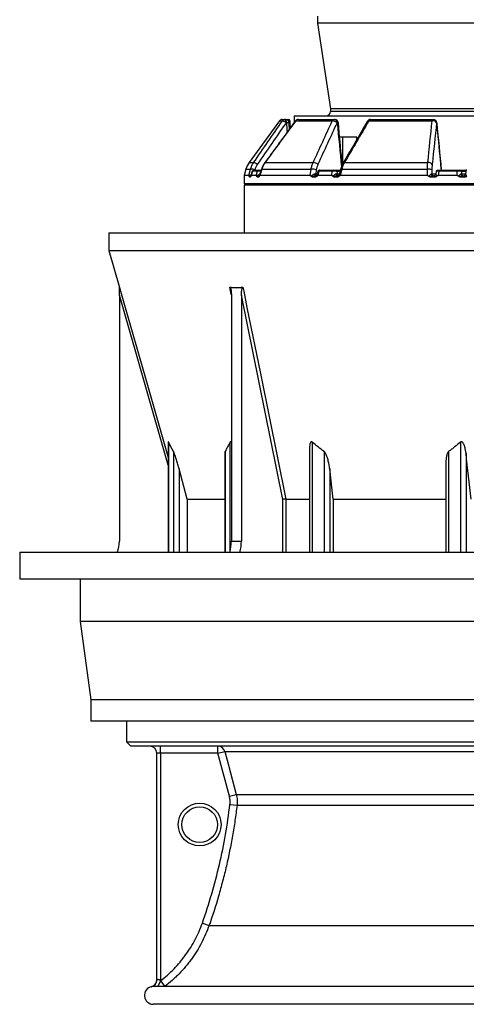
# Model space of a CAD drawing. Header units: millimetres. Extents: x 1309 to 2709, y 450 to 3578.
# Tile 1 of 9: x 1309 to 1936, y 450 to 1831. Entities that reach past the tile are written whole.
import ezdxf

# ---------------------------------------------------------------- set-up
doc = ezdxf.new("R2010")
doc.units = ezdxf.units.MM

msp = doc.modelspace()

# ---------------------------------------------------------------- linework, layer by layer
at = {"color": 7, "linetype": 'Continuous', "lineweight": 25}
for p, q in [((1727.1, 1835.7), (1727.1, 1825.7)), ((1727.1, 1825.7), (1745.1, 1705.7)), ((2291.1, 1825.7), (1727.1, 1825.7)), ((1745.1, 1705.7), (1745.1, 1701.7)), ((2273.1, 1705.7), (1745.1, 1705.7)), ((1673.6, 1688.6), (1631.2, 1630.2)), ((1677.7, 1690.7), (1681.6, 1690.7)), ((1681.6, 1690.7), (1682.1, 1690.7)), ((1683.4, 1686.1), (1682.8, 1686.1)), ((1687.7, 1677.2), (1687.1, 1686)), ((1688.2, 1688.7), (1688.2, 1688.7)), ((1688.2, 1686), (1688.4, 1678.2)), ((1694.1, 1695.7), (1694.1, 1686)), ((1694.1, 1695.7), (2324.1, 1695.7)), ((1696.3, 1688.6), (1747.6, 1688.6)), ((1700.1, 1690.7), (1750.8, 1690.7)), ((1750.8, 1690.7), (1751.2, 1690.7)), ((1754.7, 1686.1), (1754.3, 1686.1)), ((1798.9, 1688.6), (1887.8, 1688.6)), ((1801.4, 1690.7), (1889.2, 1690.7)), ((1889.2, 1690.7), (1889.4, 1690.7)), ((1894.2, 1686.1), (1894.1, 1686.1)), ((1762.5, 1665.7), (1757.9, 1665.7)), ((1782.2, 1665.7), (1762.5, 1665.7)), ((1762.5, 1628.8), (1762.5, 1665.7)), ((1782.2, 1662.7), (1782.2, 1665.7)), ((1653.3, 1630.2), (1720.8, 1630.2)), ((1764.7, 1630.2), (1881.7, 1630.2)), ((1626.6, 1621), (1624.1, 1612.3)), ((1630.7, 1612.3), (1633, 1621)), ((1635.5, 1618.3), (1633.6, 1611.9)), ((1635.7, 1618.2), (1633.9, 1612.3)), ((1642.6, 1618.2), (1635.7, 1618.2)), ((1637.5, 1619.7), (1644.4, 1619.7)), ((1641.1, 1612.3), (1642.6, 1618.2)), ((1648.3, 1621.1), (1645.3, 1611.5)), ((1648.7, 1621), (1646, 1612.3)), ((1648.7, 1621), (1718, 1621)), ((1716.7, 1612.3), (1718, 1621)), ((1725.2, 1620), (1724.4, 1614.4)), ((1727.5, 1618.2), (1726, 1612.5)), ((1728.8, 1618.2), (1727.2, 1612.3)), ((1747.7, 1618.2), (1728.8, 1618.2)), ((1730.2, 1619.7), (1749, 1619.7)), ((1746.9, 1612.3), (1747.7, 1618.2)), ((1753.2, 1619.7), (1759, 1619.7)), ((1754.6, 1617.8), (1754.1, 1614.4)), ((1759.3, 1620.9), (1757.2, 1613)), ((1761, 1621), (1758.6, 1612.3)), ((1761, 1621), (1881.1, 1621)), ((1881.1, 1612.3), (1881.1, 1621)), ((1887.5, 1620), (1887.5, 1614.4)), ((1893.5, 1618), (1892.9, 1614.1)), ((1895.6, 1619.7), (1895.6, 1619.7)), ((1897, 1618.2), (1896.1, 1612.3)), ((1922.9, 1618.2), (1897, 1618.2)), ((1897.6, 1619.7), (1923.3, 1619.7)), ((1923, 1612.3), (1922.9, 1618.2)), ((1926.9, 1619.7), (1935.6, 1619.7)), ((1928.8, 1617.8), (1928.8, 1614.4)), ((1935.7, 1620.4), (1934.7, 1614.2)), ((1624.1, 1612.3), (1624.1, 1600.7)), ((1630.7, 1612.3), (1624.1, 1612.3)), ((1631.4, 1610.2), (1633, 1610.2)), ((1641.1, 1612.3), (1633.9, 1612.3)), ((1642.2, 1610.2), (1644.7, 1610.2)), ((1716.7, 1612.3), (1646, 1612.3)), ((1719.3, 1610.2), (1724.6, 1610.2)), ((1724.3, 1611.7), (1724.8, 1611.7)), ((1746.9, 1612.3), (1727.2, 1612.3)), ((1749.7, 1610.2), (1755.7, 1610.2)), ((1754.8, 1611.7), (1755.4, 1611.7)), ((1881.1, 1612.3), (1758.6, 1612.3)), ((1884.8, 1610.2), (1892.4, 1610.2)), ((1889.3, 1611.7), (1890, 1611.7)), ((1923, 1612.3), (1896.1, 1612.3)), ((1926.7, 1610.2), (1934.5, 1610.2)), ((1931.1, 1611.7), (1931.8, 1611.7)), ((1934.8, 1614.2), (1934.7, 1614.1)), ((1624.1, 1600.7), (1626.1, 1598.7)), ((1624.1, 1600.7), (2009.1, 1600.7)), ((1624.1, 1598.7), (1624.1, 1531.7)), ((2388.3, 1598.7), (1624.1, 1598.7)), ((1434.1, 1531.7), (1434.1, 1507)), ((1434.1, 1531.7), (2584.1, 1531.7)), ((1434.1, 1507), (1449, 1455.1)), ((1434.1, 1507), (2584.1, 1507)), ((1449.1, 1444.4), (1449.1, 1099.3)), ((1606.1, 1444.4), (1606.1, 1099.3)), ((1620.2, 1444.4), (1620.2, 1099.3)), ((1678.3, 1157.9), (1620.2, 1444.4)), ((1517.5, 1238.3), (1517.5, 1083.6)), ((1715.9, 1229.8), (1715.9, 1083.6)), ((1596.7, 1221.9), (1596.7, 1083.6)), ((1907.1, 1208.7), (1907.1, 1083.6)), ((1544.1, 1158.3), (1532.7, 1200.5)), ((1748.8, 1158.3), (1744, 1200.5)), ((1544.1, 1158.3), (1596.7, 1158.3)), ((1544.1, 1158.3), (1544.1, 1083.6)), ((1682.5, 1158.3), (1715.9, 1158.3)), ((1682.5, 1158.3), (1682.5, 1158.3)), ((1748.8, 1158.3), (1907.1, 1158.3)), ((1748.8, 1158.3), (1748.8, 1083.6)), ((1606.1, 1099.3), (1620.2, 1099.3)), ((1309.1, 1083.6), (1309.1, 1046.6)), ((1309.1, 1083.6), (2709.1, 1083.6)), ((1309.1, 1046.6), (2709.1, 1046.6)), ((1394.1, 1046.6), (1394.1, 986.6)), ((1394.1, 986.6), (1409.1, 876.6)), ((2624.1, 986.6), (1394.1, 986.6)), ((1409.1, 876.6), (1409.1, 846.6)), ((2609.1, 876.6), (1409.1, 876.6)), ((2609.1, 846.6), (1409.1, 846.6)), ((1459.1, 846.6), (1459.1, 817.7)), ((1459.1, 817.7), (1465.1, 811.7)), ((1459.1, 817.7), (2559.1, 817.7)), ((2553.1, 811.7), (1465.1, 811.7)), ((1506.6, 801.7), (1501.6, 801.7)), ((1501.6, 484.1), (1501.6, 801.7)), ((1506.6, 801.7), (1506.6, 811.7)), ((1587.1, 801.7), (1506.6, 801.7)), ((1506.6, 801.7), (1506.6, 482.6)), ((1587.1, 801.7), (1587.1, 811.7)), ((1587.1, 801.7), (1596.8, 804.2)), ((1603.3, 741.4), (1587.1, 801.7)), ((1596.8, 804.2), (1989.7, 804.2)), ((1603.3, 741.4), (1612.9, 744)), ((1612.9, 744), (1989.7, 744)), ((1604.1, 730.1), (1614, 728.9)), ((1614, 728.9), (1989.7, 728.9)), ((1565.4, 563.7), (1574.8, 560.3)), ((1574.8, 560.3), (1989.6, 560.3)), ((1995.5, 474.7), (1497, 474.7)), ((1506.6, 482.6), (1512.7, 474.7)), ((2521.6, 449.7), (1496.6, 449.7))]:
    msp.add_line(p, q, dxfattribs=at)
at = {"color": 1, "linetype": 'Continuous', "lineweight": 25}
for p, q in [((2273.1, 1701.7), (1745.1, 1701.7)), ((1673.6, 1688.6), (1677.6, 1688.6)), ((1687.1, 1686), (1687.2, 1686)), ((1687.4, 1680.8), (1687.2, 1686)), ((1631.2, 1630.2), (1637.2, 1630.2)), ((1626.6, 1621), (1633, 1621)), ((1635.7, 1618.2), (1635.6, 1618.2)), ((1639, 1620), (1638.9, 1619.7)), ((1758.5, 1617.8), (1754.6, 1617.8)), ((1935.3, 1617.8), (1928.8, 1617.8)), ((1633, 1610.2), (1633.4, 1610.6)), ((1724.4, 1614.4), (1726.5, 1614.4)), ((1754.1, 1614.4), (1757.5, 1614.4)), ((1887.5, 1614.4), (1893, 1614.4)), ((1928.8, 1614.4), (1934.7, 1614.4)), ((1606, 1445.2), (1603.9, 1455.6)), ((1517.5, 1205.9), (1449.1, 1444.4)), ((1518, 1238.1), (1518, 1083.6)), ((1604.1, 1238.1), (1604.1, 1084.6)), ((1719.6, 1238.1), (1719.6, 1083.6)), ((1927.4, 1238.1), (1927.4, 1083.6)), ((1524.9, 1225), (1524.9, 1083.6)), ((1597.2, 1225), (1597.2, 1083.6)), ((1736.2, 1225), (1736.2, 1083.6)), ((1910.8, 1225), (1910.8, 1083.6)), ((1935.3, 1222.6), (1935.3, 1083.6)), ((1532.7, 1200.5), (1532.7, 1083.6)), ((1744, 1200.5), (1744, 1083.6)), ((1678.3, 1083.6), (1678.3, 1157.9)), ((1682.5, 1158.3), (1682.5, 1083.6)), ((1506.6, 482.6), (1503, 474.7)), ((1506.6, 482.6), (1503, 474.7))]:
    msp.add_line(p, q, dxfattribs=at)
at = {"color": 7, "linetype": 'Continuous', "lineweight": 25, "flags": 128}
for points in [[(1682.8, 1686.1), (1682, 1686.7), (1681.2, 1687.2), (1680.4, 1687.7), (1679.6, 1688.1), (1678.9, 1688.4), (1678.3, 1688.6), (1677.9, 1688.6), (1677.6, 1688.6)], [(1682.8, 1686.1), (1682.8, 1687), (1682.7, 1687.9), (1682.6, 1688.7), (1682.4, 1689.3), (1682.2, 1689.9), (1682, 1690.3), (1681.8, 1690.6), (1681.6, 1690.7)], [(1683.4, 1686.1), (1683.4, 1687), (1683.3, 1687.9), (1683.1, 1688.7), (1683, 1689.3), (1682.8, 1689.9), (1682.6, 1690.3), (1682.3, 1690.6), (1682.1, 1690.7)], [(1686.8, 1688.9), (1686.8, 1689.2), (1686.7, 1689.6), (1686.7, 1689.9), (1686.6, 1690.1), (1686.5, 1690.4), (1686.4, 1690.5), (1686.3, 1690.6), (1686.2, 1690.7)], [(1687.2, 1686), (1687.5, 1686), (1687.7, 1686), (1687.9, 1686), (1688, 1686), (1688.1, 1686), (1688.2, 1686), (1688.2, 1686), (1688.2, 1686)], [(1754.3, 1686.1), (1754.2, 1687), (1754, 1687.9), (1753.6, 1688.7), (1753.2, 1689.3), (1752.7, 1689.9), (1752.1, 1690.3), (1751.4, 1690.6), (1750.8, 1690.7)], [(1754.7, 1686.1), (1754.6, 1687), (1754.4, 1687.9), (1754, 1688.7), (1753.6, 1689.3), (1753.1, 1689.9), (1752.5, 1690.3), (1751.9, 1690.6), (1751.2, 1690.7)], [(1887.8, 1688.6), (1887.9, 1689.1), (1888.1, 1689.5), (1888.2, 1689.8), (1888.4, 1690.1), (1888.6, 1690.4), (1888.8, 1690.5), (1889, 1690.6), (1889.2, 1690.7)], [(1897, 1618.2), (1897.1, 1618.5), (1897.1, 1618.8), (1897.2, 1619), (1897.2, 1619.3), (1897.3, 1619.4), (1897.4, 1619.6), (1897.5, 1619.6), (1897.6, 1619.7)], [(1723, 1614.1), (1723, 1613.6), (1723.1, 1613.2), (1723.3, 1612.7), (1723.4, 1612.4), (1723.6, 1612.1), (1723.8, 1611.8), (1724.1, 1611.7), (1724.3, 1611.7)], [(1753.2, 1614.2), (1753.3, 1613.7), (1753.4, 1613.2), (1753.6, 1612.8), (1753.8, 1612.4), (1754, 1612.1), (1754.3, 1611.8), (1754.5, 1611.7), (1754.8, 1611.7)], [(1931.8, 1611.7), (1931.8, 1611.7), (1931.8, 1611.7), (1932.3, 1611.7), (1932.8, 1611.8), (1933.3, 1612.1), (1933.7, 1612.4), (1934.1, 1612.8), (1934.4, 1613.2), (1934.6, 1613.7), (1934.7, 1614.2)], [(1622.2, 1455.6), (1623.4, 1449.9), (1628, 1426.8), (1646.8, 1334.5), (1682.5, 1158.3)], [(1596.8, 804.2), (1601.9, 784.9), (1612.9, 744)]]:
    msp.add_lwpolyline(points, dxfattribs=at)
at = {"color": 1, "linetype": 'Continuous', "lineweight": 25, "flags": 128}
for points in [[(1696.1, 1688.6), (1696.1, 1688.6), (1696.3, 1688.6)], [(1894.2, 1686.1), (1894.4, 1686.1), (1894.4, 1686.1)], [(1653.1, 1630.2), (1653.1, 1630.2), (1653.3, 1630.2)], [(1648.5, 1621.1), (1648.5, 1621.1), (1648.7, 1621)], [(1759.3, 1620.9), (1759.3, 1620.9), (1759.5, 1621), (1759.8, 1621.1), (1760.3, 1621.1), (1761, 1621)], [(1449, 1455.6), (1450.6, 1449.9), (1457.3, 1426.8), (1483.7, 1334.5), (1517.5, 1216.7)]]:
    msp.add_lwpolyline(points, dxfattribs=at)
at = {"color": 7, "linetype": 'Continuous', "lineweight": 25}
for radius in [30, 25]:
    msp.add_circle((1561.6, 701.7), radius, dxfattribs=at)
for centre, radius, start, end in [((1739.1, 1701.7), 6, 270, 0), ((1677.7, 1685.7), 5, 90, 144), ((1681.6, 1685.7), 4.92, 90.0983, 144.4526), ((1682.1, 1685.7), 5, 3.683, 90), ((1686.2, 1688.7), 2, 1.6912, 90), ((1700.1, 1685.7), 5, 90, 143.5824), ((1700.1, 1686.1), 4.57, 90.6264, 146.6876), ((1751, 1686.9), 3.72, 92.7667, 153.5865), ((1748.1, 1679.7), 8.92, 45.8956, 92.9894), ((1751.2, 1685.7), 5, 5.2796, 90), ((1801.4, 1685.7), 5, 90, 149.6575), ((1801.8, 1687.6), 3.03, 96.5391, 161.693), ((1889, 1682.5), 6.26, 35.5797, 100.9192), ((1889.2, 1685.8), 4.9, 3.9146, 89.104), ((1889.4, 1685.7), 5, 5.4659, 90), ((1889.3, 1685.8), 4.9, 3.9146, 89.104), ((1655.4, 1612.5), 30, 144, 163.6707), ((1635.9, 1620.4), 9.83, 47.3323, 81.847), ((1721.2, 1621.2), 9.02, 46.1866, 92.3163), ((1882.8, 1624), 6.23, 35.6138, 100.256), ((1633.7, 1606.2), 14.8, 68.9616, 92.6956), ((1637.5, 1617.7), 2, 89.9931, 162.9312), ((1637.5, 1617.7), 1.96, 90.4819, 164.6208), ((1644.5, 1617.7), 1.93, 90.843, 165.3), ((1719.6, 1605.3), 15.8, 69.0258, 95.5733), ((1729.4, 1617.7), 2, 89.9961, 164.8578), ((1730.4, 1618.1), 1.61, 97.1765, 174.1909), ((1749.3, 1618.1), 1.56, 99.1667, 176.2026), ((1752.9, 1618), 1.73, 355.7422, 79.5705), ((1882.9, 1611.4), 9.8, 62.0721, 100.7375), ((1895.5, 1617.7), 2, 89.998, 170.7964), ((1924.7, 1618.5), 1.79, 138.4667, 188.1097), ((1926.8, 1617.7), 1.96, 3.9146, 89.104), ((1889.5, 1614.3), 2.69, 184.3067, 265.6112), ((1890.5, 1614.6), 2.94, 183.9146, 269.104), ((1931.2, 1614.5), 2.79, 184.5927, 267.1109), ((1931.8, 1614.6), 2.94, 183.9146, 269.104), ((1931.8, 1614.7), 2.99, 270.002, 297.7161), ((1446.1, 1454.3), 3, 0.2474, 16.0383), ((1409.1, 1099.3), 40, 336.7501, 0), ((1551.5, 1099.2), 54.5, 343.3124, 0.1342), ((1566, 1099.2), 54.2, 343.2534, 0.1932), ((1491.6, 801.7), 10, 0, 90), ((1587.1, 801.7), 9.99, 14.9413, 89.9693), ((1491.6, 484.1), 10, 282.8638, 0), ((1491.6, 484.1), 10, 325.8283, 360), ((1496.6, 462.2), 12.5, 102.8531, 270)]:
    msp.add_arc(centre, radius, start, end, dxfattribs=at)
at = {"color": 1, "linetype": 'Continuous', "lineweight": 25}
for centre, radius, start, end in [((1684.9, 1676), 10.2, 77.7507, 98.7024), ((1687.2, 1685.9), 3.01, 70.8943, 97.6932), ((1755.5, 1680.8), 5.33, 83.0974, 98.8113), ((1798.3, 1687), 1.68, 70.1499, 136.0774), ((1764.2, 1628.7), 1.62, 71.0384, 136.9353), ((1727.5, 1614.4), 3.13, 180.3463, 231.92), ((1756.9, 1614.3), 2.76, 177.2243, 247.4703), ((1931.8, 1614.7), 3, 297.7276, 350.017), ((1491.6, 484.1), 10, 283.0419, 325.8283)]:
    msp.add_arc(centre, radius, start, end, dxfattribs=at)
for centre, major_axis, ratio, start_param, end_param in [((1935.6, 4581.4), (-125.5, 5516.4), 0.067633, 2.121808, 2.12469), ((1808.2, 4581.4), (-342.1, 5516.4), 0.049347, 2.120286, 2.133488), ((1734.7, 4581.4), (-466.3, 5516.4), 0.018003, 2.121825, 2.136036)]:
    msp.add_ellipse(centre, major_axis=major_axis, ratio=ratio, start_param=start_param, end_param=end_param, dxfattribs=at)
at = {"color": 7, "linetype": 'Continuous', "lineweight": 25}
for points in [[(1637.2, 1630.2), (1650.7, 1649.7), (1664.1, 1669.1), (1677.6, 1688.6)], [(1682.8, 1686.1), (1669.4, 1666.6), (1655.9, 1647.2), (1642.5, 1627.7)], [(1696.3, 1688.6), (1681.9, 1669.1), (1667.6, 1649.7), (1653.3, 1630.2)], [(1720.8, 1630.2), (1729.8, 1649.7), (1738.7, 1669.1), (1747.6, 1688.6)], [(1754.3, 1686.1), (1745.3, 1666.6), (1736.4, 1647.2), (1727.4, 1627.7)], [(1798.9, 1688.6), (1787.5, 1669.1), (1776.1, 1649.7), (1764.7, 1630.2)], [(1881.7, 1630.2), (1883.7, 1649.7), (1885.7, 1669.1), (1887.8, 1688.6)], [(1894.1, 1686.1), (1892, 1666.6), (1889.9, 1647.2), (1887.8, 1627.7)], [(1723, 1614.1), (1723.5, 1614.2), (1723.9, 1614.3), (1724.4, 1614.4)], [(1753.2, 1614.2), (1753.5, 1614.3), (1753.8, 1614.3), (1754.1, 1614.4)], [(1886.8, 1614.1), (1887.2, 1614.2), (1887.4, 1614.3), (1887.5, 1614.4)], [(1928.4, 1614.2), (1928.6, 1614.3), (1928.7, 1614.3), (1928.8, 1614.4)], [(1449.1, 1454.7), (1449.1, 1455.1), (1449.1, 1455.4), (1449, 1455.6)], [(1604.6, 1454.7), (1604.4, 1455.1), (1604.1, 1455.4), (1603.9, 1455.6)], [(1621.7, 1454.7), (1616, 1454.1), (1610.3, 1454.1), (1604.6, 1454.7)], [(1621.7, 1454.7), (1621.9, 1455.1), (1622, 1455.4), (1622.2, 1455.6)], [(1524.9, 1225), (1522.5, 1229.1), (1520.2, 1233.5), (1518, 1238.1)], [(1736.2, 1225), (1730.5, 1229.1), (1724.9, 1233.5), (1719.6, 1238.1)], [(1942.6, 1158.3), (1940.1, 1179.7), (1937.7, 1201.2), (1935.3, 1222.6)], [(1506.6, 482.6), (1506.6, 482.6), (1506.6, 482.6), (1506.6, 482.6)]]:
    msp.add_open_spline(points, degree=3, dxfattribs=at)
for points, knots in [([(1696.1, 1688.6), (1693.7, 1685.5), (1679.4, 1666), (1665.1, 1646.5), (1653.1, 1630.2)], [0, 0, 0, 0, 0.161733, 1, 1, 1, 1]), ([(1682.3, 1690.7), (1682.6, 1690.7), (1683.4, 1690.7), (1684.7, 1690.7), (1685.8, 1690.7), (1686.2, 1690.7)], [0, 0, 0, 0, 0.316471, 0.782434, 1, 1, 1, 1]), ([(1687.2, 1686), (1687.2, 1686.5), (1687.2, 1687), (1687, 1687.9), (1686.9, 1688.4), (1686.8, 1688.9)], [0, 0, 0, 0, 0.5, 0.5, 1, 1, 1, 1]), ([(1688.2, 1688.7), (1688.2, 1688.2), (1688.2, 1687.8), (1688.2, 1686.9), (1688.2, 1686.4), (1688.2, 1686)], [0, 0, 0, 0, 0.5, 0.5, 1, 1, 1, 1]), ([(1761.6, 1627.2), (1761.5, 1629.2), (1759.6, 1648.8), (1757.8, 1668.5), (1756.2, 1686.1)], [0, 0, 0, 0, 0.101988, 1, 1, 1, 1]), ([(1797.1, 1688.2), (1795.3, 1685.1), (1783.9, 1665.6), (1772.5, 1646.1), (1763, 1629.7)], [0, 0, 0, 0, 0.159592, 1, 1, 1, 1]), ([(1900.7, 1619.7), (1900.3, 1624.2), (1898.2, 1646.3), (1896.1, 1668.5), (1894.4, 1686.1)], [0, 0, 0, 0, 0.204015, 1, 1, 1, 1]), ([(1633, 1621), (1633.4, 1622.6), (1634, 1624.2), (1635.4, 1627.3), (1636.3, 1628.8), (1637.2, 1630.2)], [0, 0, 0, 0, 0.5, 0.5, 1, 1, 1, 1]), ([(1653.1, 1630.2), (1652.6, 1629.4), (1651.4, 1627.8), (1650, 1625.2), (1649, 1622.9), (1648.6, 1621.5), (1648.5, 1621.1)], [0, 0, 0, 0, 0.273072, 0.572805, 0.875877, 1, 1, 1, 1]), ([(1653.3, 1630.2), (1652.3, 1628.8), (1651.4, 1627.3), (1649.9, 1624.2), (1649.2, 1622.6), (1648.7, 1621)], [0, 0, 0, 0, 0.5, 0.5, 1, 1, 1, 1]), ([(1718, 1621), (1718.3, 1622.6), (1718.7, 1624.2), (1719.6, 1627.3), (1720.2, 1628.8), (1720.8, 1630.2)], [0, 0, 0, 0, 0.5, 0.5, 1, 1, 1, 1]), ([(1763, 1629.8), (1762.6, 1629), (1761.6, 1627.3), (1760.5, 1624.6), (1759.7, 1622.4), (1759.4, 1621.2), (1759.3, 1620.9)], [0, 0, 0, 0, 0.284598, 0.598562, 0.914772, 1, 1, 1, 1]), ([(1764.7, 1630.2), (1763.9, 1628.8), (1763.2, 1627.3), (1762, 1624.2), (1761.4, 1622.6), (1761, 1621)], [0, 0, 0, 0, 0.5, 0.5, 1, 1, 1, 1]), ([(1881.1, 1621), (1881.1, 1622.6), (1881.1, 1624.2), (1881.3, 1627.3), (1881.5, 1628.8), (1881.7, 1630.2)], [0, 0, 0, 0, 0.5, 0.5, 1, 1, 1, 1]), ([(1642.5, 1627.7), (1641.7, 1626.5), (1641, 1625.3), (1639.8, 1622.7), (1639.4, 1621.4), (1639, 1620)], [0, 0, 0, 0, 0.5, 0.5, 1, 1, 1, 1]), ([(1644.4, 1619.7), (1644.4, 1619.7), (1644.5, 1619.7), (1644.5, 1619.7), (1644.6, 1619.7), (1644.7, 1619.7), (1644.8, 1619.7), (1644.9, 1619.7), (1645.1, 1619.7), (1645.4, 1619.7), (1645.9, 1619.7), (1646.4, 1619.7), (1646.9, 1619.7), (1647.2, 1619.7), (1647.5, 1619.7), (1647.8, 1619.7), (1648, 1619.7), (1648.1, 1619.7)], [0, 0, 0, 0, 0.036141, 0.071976, 0.107622, 0.143198, 0.178824, 0.214619, 0.250701, 0.375166, 0.500292, 0.62459, 0.749917, 0.812387, 0.874546, 0.936912, 1, 1, 1, 1]), ([(1727.4, 1627.7), (1726.9, 1626.5), (1726.5, 1625.3), (1725.7, 1622.7), (1725.4, 1621.4), (1725.2, 1620)], [0, 0, 0, 0, 0.5, 0.5, 1, 1, 1, 1]), ([(1729.7, 1619.7), (1729.7, 1619.7), (1729.9, 1619.7), (1730.1, 1619.7), (1730.2, 1619.7)], [0, 0, 0, 0, 0.407091, 1, 1, 1, 1]), ([(1754.6, 1617.8), (1754.4, 1617.9), (1754.1, 1617.9), (1753.6, 1618), (1753.3, 1618), (1752.8, 1618.1), (1752.5, 1618.1), (1751.8, 1618.1), (1751.5, 1618.1), (1750.9, 1618.2), (1750.6, 1618.2), (1750, 1618.2), (1749.6, 1618.2), (1749.1, 1618.2), (1748.8, 1618.2), (1748.2, 1618.2), (1748, 1618.2), (1747.7, 1618.2)], [0, 0, 0, 0, 0.125, 0.125, 0.25, 0.25, 0.375, 0.375, 0.5, 0.5, 0.625, 0.625, 0.75, 0.75, 0.875, 0.875, 1, 1, 1, 1]), ([(1749, 1619.7), (1749.1, 1619.7), (1749.2, 1619.7), (1749.3, 1619.7), (1749.4, 1619.7), (1749.6, 1619.7), (1749.7, 1619.7), (1749.9, 1619.7), (1750.1, 1619.7), (1750.6, 1619.7), (1751.1, 1619.7), (1751.7, 1619.7), (1752.2, 1619.7), (1752.5, 1619.7), (1752.8, 1619.7), (1753, 1619.7), (1753.1, 1619.7), (1753.2, 1619.7)], [0, 0, 0, 0, 0.036141, 0.071976, 0.107622, 0.143198, 0.178824, 0.214619, 0.250701, 0.375166, 0.500292, 0.62459, 0.749917, 0.812387, 0.874546, 0.936912, 1, 1, 1, 1]), ([(1887.8, 1627.7), (1887.7, 1626.5), (1887.6, 1625.3), (1887.5, 1622.7), (1887.5, 1621.4), (1887.5, 1620)], [0, 0, 0, 0, 0.5, 0.5, 1, 1, 1, 1]), ([(1896.4, 1619.7), (1896.5, 1619.7), (1896.6, 1619.7), (1897.1, 1619.7), (1897.4, 1619.7), (1897.6, 1619.7)], [0, 0, 0, 0, 0.1822947, 0.5909475, 1, 1, 1, 1]), ([(1928.8, 1617.8), (1928.7, 1617.9), (1928.6, 1617.9), (1928.3, 1618), (1928.2, 1618), (1927.8, 1618.1), (1927.6, 1618.1), (1927.1, 1618.1), (1926.8, 1618.1), (1926.3, 1618.2), (1926, 1618.2), (1925.4, 1618.2), (1925.1, 1618.2), (1924.5, 1618.2), (1924.2, 1618.2), (1923.5, 1618.2), (1923.2, 1618.2), (1922.9, 1618.2)], [0, 0, 0, 0, 0.125, 0.125, 0.25, 0.25, 0.375, 0.375, 0.5, 0.5, 0.625, 0.625, 0.75, 0.75, 0.875, 0.875, 1, 1, 1, 1]), ([(1923.3, 1619.7), (1923.4, 1619.7), (1923.5, 1619.7), (1923.7, 1619.7), (1923.8, 1619.7), (1924, 1619.7), (1924.2, 1619.7), (1924.3, 1619.7), (1924.6, 1619.7), (1925, 1619.7), (1925.6, 1619.7), (1926, 1619.7), (1926.3, 1619.7), (1926.5, 1619.7), (1926.7, 1619.7), (1926.8, 1619.7), (1926.8, 1619.7), (1926.9, 1619.7)], [0, 0, 0, 0, 0.036141, 0.071976, 0.107622, 0.143198, 0.178824, 0.214619, 0.250701, 0.375166, 0.500292, 0.62459, 0.749917, 0.812387, 0.874546, 0.936912, 1, 1, 1, 1]), ([(1630.7, 1612.3), (1630.7, 1612.3), (1630.7, 1612.3), (1630.8, 1612.1), (1630.9, 1612), (1630.9, 1611.7), (1631, 1611.5), (1631, 1611.2), (1631, 1611), (1631.1, 1610.9)], [0, 0, 0, 0, 0.25, 0.25, 0.5, 0.5, 0.75, 0.75, 1, 1, 1, 1]), ([(1631.4, 1610.2), (1631.4, 1610.2), (1631.3, 1610.2), (1631.3, 1610.2), (1631.2, 1610.3), (1631.2, 1610.4), (1631.2, 1610.4), (1631.1, 1610.6), (1631.1, 1610.7), (1631.1, 1610.9)], [0, 0, 0, 0, 0.25, 0.25, 0.5, 0.5, 0.75, 0.75, 1, 1, 1, 1]), ([(1633.4, 1610.9), (1633.4, 1610.7), (1633.4, 1610.6), (1633.3, 1610.4), (1633.3, 1610.4), (1633.2, 1610.2), (1633.1, 1610.2), (1633, 1610.2)], [0, 0, 0, 0, 0.25, 0.25, 0.5, 0.5, 1, 1, 1, 1]), ([(1633.4, 1610.9), (1633.5, 1611.2), (1633.5, 1611.6), (1633.6, 1612), (1633.7, 1612.1), (1633.7, 1612.2), (1633.8, 1612.3), (1633.8, 1612.3), (1633.8, 1612.3), (1633.9, 1612.3)], [0, 0, 0, 0, 0.5, 0.5, 0.75, 0.75, 0.875, 0.875, 1, 1, 1, 1]), ([(1641.1, 1612.3), (1641.1, 1612.3), (1641.2, 1612.3), (1641.3, 1612.1), (1641.4, 1612), (1641.5, 1611.7), (1641.5, 1611.5), (1641.6, 1611.2), (1641.7, 1611.1), (1641.7, 1610.9)], [0, 0, 0, 0, 0.25, 0.25, 0.5, 0.5, 0.75, 0.75, 1, 1, 1, 1]), ([(1642.2, 1610.2), (1642.2, 1610.2), (1642.1, 1610.2), (1642, 1610.2), (1642, 1610.3), (1641.9, 1610.4), (1641.8, 1610.4), (1641.8, 1610.6), (1641.7, 1610.7), (1641.7, 1610.9)], [0, 0, 0, 0, 0.25, 0.25, 0.5, 0.5, 0.75, 0.75, 1, 1, 1, 1]), ([(1645.3, 1610.9), (1645.3, 1610.7), (1645.2, 1610.6), (1645.1, 1610.4), (1645.1, 1610.4), (1645, 1610.3), (1644.9, 1610.2), (1644.8, 1610.2), (1644.8, 1610.2), (1644.7, 1610.2)], [0, 0, 0, 0, 0.25, 0.25, 0.5, 0.5, 0.75, 0.75, 1, 1, 1, 1]), ([(1645.3, 1610.9), (1645.3, 1611), (1645.4, 1611.2), (1645.5, 1611.5), (1645.5, 1611.7), (1645.6, 1612), (1645.7, 1612.1), (1645.8, 1612.3), (1645.9, 1612.3), (1646, 1612.3)], [0, 0, 0, 0, 0.25, 0.25, 0.5, 0.5, 0.75, 0.75, 1, 1, 1, 1]), ([(1716.7, 1612.3), (1716.9, 1612.3), (1717, 1612.3), (1717.3, 1612.1), (1717.4, 1612), (1717.6, 1611.7), (1717.8, 1611.5), (1718, 1611.2), (1718, 1611), (1718.1, 1610.9)], [0, 0, 0, 0, 0.25, 0.25, 0.5, 0.5, 0.75, 0.75, 1, 1, 1, 1]), ([(1723, 1614.1), (1722.5, 1614.1), (1722.1, 1613.9), (1721.4, 1613.6), (1721.2, 1613.5), (1720.8, 1613.2), (1720.6, 1613.1), (1720, 1612.6), (1719.6, 1612.3), (1718.8, 1611.6), (1718.5, 1611.2), (1718.1, 1610.9)], [0, 0, 0, 0, 0.25, 0.25, 0.375, 0.375, 0.5, 0.5, 0.75, 0.75, 1, 1, 1, 1]), ([(1719.3, 1610.2), (1719.2, 1610.2), (1719.1, 1610.2), (1718.9, 1610.2), (1718.8, 1610.3), (1718.6, 1610.4), (1718.5, 1610.4), (1718.3, 1610.6), (1718.2, 1610.7), (1718.1, 1610.9)], [0, 0, 0, 0, 0.25, 0.25, 0.5, 0.5, 0.75, 0.75, 1, 1, 1, 1]), ([(1724.3, 1611.7), (1723.9, 1611.7), (1723.4, 1611.6), (1722.8, 1611.5), (1722.6, 1611.4), (1722.1, 1611.3), (1721.9, 1611.3), (1721.3, 1611.1), (1720.9, 1610.9), (1720, 1610.6), (1719.7, 1610.4), (1719.3, 1610.2)], [0, 0, 0, 0, 0.25, 0.25, 0.375, 0.375, 0.5, 0.5, 0.75, 0.75, 1, 1, 1, 1]), ([(1724.8, 1611.7), (1724.6, 1611.7), (1724.5, 1611.6), (1724.3, 1611.5), (1724.3, 1611.4), (1724.3, 1611.3), (1724.3, 1611.3), (1724.3, 1611.1), (1724.3, 1610.9), (1724.4, 1610.6), (1724.5, 1610.4), (1724.6, 1610.2)], [0, 0, 0, 0, 0.25, 0.25, 0.375, 0.375, 0.5, 0.5, 0.75, 0.75, 1, 1, 1, 1]), ([(1725.8, 1610.9), (1725.7, 1610.7), (1725.6, 1610.6), (1725.5, 1610.4), (1725.4, 1610.4), (1725, 1610.2), (1724.8, 1610.2), (1724.6, 1610.2)], [0, 0, 0, 0, 0.25, 0.25, 0.5, 0.5, 1, 1, 1, 1]), ([(1726, 1612.6), (1726, 1612.5), (1726, 1612.4), (1725.6, 1612), (1725.1, 1611.7), (1724.8, 1611.7), (1724.8, 1611.7), (1724.8, 1611.7)], [0, 0, 0, 0, 0.20486, 0.482982, 0.767242, 0.983982, 1, 1, 1, 1]), ([(1725.8, 1610.9), (1726, 1611.2), (1726.2, 1611.6), (1726.5, 1612), (1726.6, 1612.1), (1726.8, 1612.2), (1726.9, 1612.3), (1727.1, 1612.3), (1727.1, 1612.3), (1727.2, 1612.3)], [0, 0, 0, 0, 0.5, 0.5, 0.75, 0.75, 0.875, 0.875, 1, 1, 1, 1]), ([(1746.9, 1612.3), (1747.1, 1612.3), (1747.2, 1612.3), (1747.5, 1612.1), (1747.6, 1612), (1747.9, 1611.7), (1748, 1611.5), (1748.2, 1611.2), (1748.3, 1611.1), (1748.4, 1610.9)], [0, 0, 0, 0, 0.25, 0.25, 0.5, 0.5, 0.75, 0.75, 1, 1, 1, 1]), ([(1753.2, 1614.2), (1752.8, 1614.2), (1752.4, 1614), (1751.7, 1613.7), (1751.5, 1613.5), (1751.1, 1613.3), (1750.9, 1613.1), (1750.3, 1612.7), (1749.9, 1612.3), (1749.1, 1611.6), (1748.8, 1611.3), (1748.4, 1610.9)], [0, 0, 0, 0, 0.25, 0.25, 0.375, 0.375, 0.5, 0.5, 0.75, 0.75, 1, 1, 1, 1]), ([(1749.7, 1610.2), (1749.6, 1610.2), (1749.5, 1610.2), (1749.3, 1610.2), (1749.1, 1610.3), (1748.9, 1610.4), (1748.8, 1610.4), (1748.6, 1610.6), (1748.5, 1610.7), (1748.4, 1610.9)], [0, 0, 0, 0, 0.25, 0.25, 0.5, 0.5, 0.75, 0.75, 1, 1, 1, 1]), ([(1754.8, 1611.7), (1754.4, 1611.7), (1754, 1611.6), (1753.3, 1611.5), (1753.1, 1611.4), (1752.7, 1611.3), (1752.5, 1611.3), (1751.8, 1611.1), (1751.4, 1610.9), (1750.5, 1610.6), (1750.1, 1610.4), (1749.7, 1610.2)], [0, 0, 0, 0, 0.25, 0.25, 0.375, 0.375, 0.5, 0.5, 0.75, 0.75, 1, 1, 1, 1]), ([(1755.4, 1611.7), (1755.2, 1611.7), (1755.1, 1611.6), (1755.1, 1611.5), (1755.1, 1611.4), (1755.1, 1611.3), (1755.1, 1611.3), (1755.2, 1611.1), (1755.2, 1610.9), (1755.4, 1610.6), (1755.5, 1610.4), (1755.7, 1610.2)], [0, 0, 0, 0, 0.25, 0.25, 0.375, 0.375, 0.5, 0.5, 0.75, 0.75, 1, 1, 1, 1]), ([(1757.1, 1613), (1757.1, 1613), (1757.1, 1612.9), (1756.9, 1612.5), (1756.4, 1612), (1755.8, 1611.7), (1755.5, 1611.7), (1755.4, 1611.7)], [0, 0, 0, 0, 0.0391945, 0.271251, 0.5462839, 0.8176512, 1, 1, 1, 1]), ([(1757, 1610.9), (1756.9, 1610.7), (1756.8, 1610.6), (1756.6, 1610.4), (1756.5, 1610.4), (1756.3, 1610.3), (1756.2, 1610.2), (1755.9, 1610.2), (1755.8, 1610.2), (1755.7, 1610.2)], [0, 0, 0, 0, 0.25, 0.25, 0.5, 0.5, 0.75, 0.75, 1, 1, 1, 1]), ([(1757, 1610.9), (1757.1, 1611), (1757.2, 1611.2), (1757.4, 1611.5), (1757.6, 1611.7), (1757.8, 1612), (1758, 1612.1), (1758.3, 1612.3), (1758.5, 1612.3), (1758.6, 1612.3)], [0, 0, 0, 0, 0.25, 0.25, 0.5, 0.5, 0.75, 0.75, 1, 1, 1, 1]), ([(1881.1, 1612.3), (1881.4, 1612.3), (1881.6, 1612.3), (1882, 1612.1), (1882.1, 1612), (1882.5, 1611.7), (1882.6, 1611.5), (1882.9, 1611.2), (1883, 1611), (1883.2, 1610.9)], [0, 0, 0, 0, 0.25, 0.25, 0.5, 0.5, 0.75, 0.75, 1, 1, 1, 1]), ([(1886.8, 1614.1), (1886.6, 1614.1), (1886.3, 1613.9), (1885.8, 1613.6), (1885.7, 1613.5), (1885.4, 1613.2), (1885.2, 1613.1), (1884.7, 1612.6), (1884.4, 1612.3), (1883.8, 1611.6), (1883.5, 1611.2), (1883.2, 1610.9)], [0, 0, 0, 0, 0.25, 0.25, 0.375, 0.375, 0.5, 0.5, 0.75, 0.75, 1, 1, 1, 1]), ([(1884.8, 1610.2), (1884.7, 1610.2), (1884.5, 1610.2), (1884.2, 1610.2), (1884.1, 1610.3), (1883.8, 1610.4), (1883.6, 1610.4), (1883.4, 1610.6), (1883.3, 1610.7), (1883.2, 1610.9)], [0, 0, 0, 0, 0.25, 0.25, 0.5, 0.5, 0.75, 0.75, 1, 1, 1, 1]), ([(1889.3, 1611.7), (1889, 1611.7), (1888.7, 1611.6), (1888.1, 1611.5), (1888, 1611.4), (1887.6, 1611.3), (1887.4, 1611.3), (1886.8, 1611.1), (1886.4, 1610.9), (1885.6, 1610.6), (1885.2, 1610.4), (1884.8, 1610.2)], [0, 0, 0, 0, 0.25, 0.25, 0.375, 0.375, 0.5, 0.5, 0.75, 0.75, 1, 1, 1, 1]), ([(1891.8, 1612.3), (1891.6, 1612.1), (1891.1, 1611.8), (1890.5, 1611.7), (1890.1, 1611.7), (1890, 1611.7)], [0, 0, 0, 0, 0.393142, 0.816317, 1, 1, 1, 1]), ([(1890, 1611.7), (1890, 1611.7), (1890.2, 1611.6), (1890.4, 1611.5), (1890.5, 1611.4), (1890.6, 1611.3), (1890.8, 1611.3), (1891.1, 1611.1), (1891.3, 1610.9), (1891.8, 1610.6), (1892.1, 1610.4), (1892.4, 1610.2)], [0, 0, 0, 0, 0.25, 0.25, 0.375, 0.375, 0.5, 0.5, 0.75, 0.75, 1, 1, 1, 1]), ([(1892.9, 1614.1), (1892.9, 1614.1), (1892.9, 1613.7), (1892.6, 1613.1), (1892.2, 1612.5), (1891.8, 1612.3), (1891.8, 1612.3)], [0, 0, 0, 0, 0.114896, 0.495041, 0.900071, 1, 1, 1, 1]), ([(1894.1, 1610.9), (1894, 1610.7), (1893.9, 1610.6), (1893.6, 1610.4), (1893.5, 1610.4), (1893, 1610.2), (1892.7, 1610.2), (1892.4, 1610.2)], [0, 0, 0, 0, 0.25, 0.25, 0.5, 0.5, 1, 1, 1, 1]), ([(1893, 1614.2), (1892.9, 1614.2), (1892.9, 1614), (1893, 1613.7), (1893.1, 1613.5), (1893.1, 1613.3), (1893.2, 1613.1), (1893.3, 1612.7), (1893.5, 1612.3), (1893.8, 1611.6), (1893.9, 1611.3), (1894.1, 1610.9)], [0, 0, 0, 0, 0.25, 0.25, 0.375, 0.375, 0.5, 0.5, 0.75, 0.75, 1, 1, 1, 1]), ([(1894.1, 1610.9), (1894.3, 1611.2), (1894.6, 1611.6), (1895.1, 1612), (1895.3, 1612.1), (1895.6, 1612.2), (1895.7, 1612.3), (1895.9, 1612.3), (1896, 1612.3), (1896.1, 1612.3)], [0, 0, 0, 0, 0.5, 0.5, 0.75, 0.75, 0.875, 0.875, 1, 1, 1, 1]), ([(1923, 1612.3), (1923.2, 1612.3), (1923.4, 1612.3), (1923.8, 1612.1), (1924, 1612), (1924.3, 1611.7), (1924.5, 1611.5), (1924.7, 1611.2), (1924.9, 1611.1), (1925, 1610.9)], [0, 0, 0, 0, 0.25, 0.25, 0.5, 0.5, 0.75, 0.75, 1, 1, 1, 1]), ([(1928.4, 1614.2), (1928.2, 1614.2), (1927.9, 1614), (1927.5, 1613.7), (1927.4, 1613.5), (1927.1, 1613.3), (1926.9, 1613.1), (1926.5, 1612.7), (1926.2, 1612.3), (1925.6, 1611.6), (1925.3, 1611.3), (1925, 1610.9)], [0, 0, 0, 0, 0.25, 0.25, 0.375, 0.375, 0.5, 0.5, 0.75, 0.75, 1, 1, 1, 1]), ([(1926.7, 1610.2), (1926.6, 1610.2), (1926.4, 1610.2), (1926.1, 1610.2), (1925.9, 1610.3), (1925.6, 1610.4), (1925.5, 1610.4), (1925.2, 1610.6), (1925.1, 1610.7), (1925, 1610.9)], [0, 0, 0, 0, 0.25, 0.25, 0.5, 0.5, 0.75, 0.75, 1, 1, 1, 1]), ([(1931.1, 1611.7), (1930.8, 1611.7), (1930.5, 1611.6), (1930, 1611.5), (1929.8, 1611.4), (1929.4, 1611.3), (1929.3, 1611.3), (1928.7, 1611.1), (1928.3, 1610.9), (1927.5, 1610.6), (1927.1, 1610.4), (1926.7, 1610.2)], [0, 0, 0, 0, 0.25, 0.25, 0.375, 0.375, 0.5, 0.5, 0.75, 0.75, 1, 1, 1, 1]), ([(1931.8, 1611.7), (1931.9, 1611.7), (1932, 1611.6), (1932.3, 1611.5), (1932.4, 1611.4), (1932.6, 1611.3), (1932.7, 1611.3), (1933.1, 1611.1), (1933.4, 1610.9), (1933.9, 1610.6), (1934.2, 1610.4), (1934.5, 1610.2)], [0, 0, 0, 0, 0.25, 0.25, 0.375, 0.375, 0.5, 0.5, 0.75, 0.75, 1, 1, 1, 1]), ([(1936.3, 1610.9), (1936.2, 1610.7), (1936, 1610.6), (1935.8, 1610.4), (1935.6, 1610.4), (1935.3, 1610.3), (1935.2, 1610.2), (1934.9, 1610.2), (1934.7, 1610.2), (1934.5, 1610.2)], [0, 0, 0, 0, 0.25, 0.25, 0.5, 0.5, 0.75, 0.75, 1, 1, 1, 1]), ([(1934.7, 1614.1), (1934.7, 1614.1), (1934.8, 1613.9), (1934.9, 1613.6), (1935, 1613.5), (1935.1, 1613.2), (1935.2, 1613.1), (1935.4, 1612.6), (1935.5, 1612.3), (1935.9, 1611.6), (1936.1, 1611.2), (1936.3, 1610.9)], [0, 0, 0, 0, 0.25, 0.25, 0.375, 0.375, 0.5, 0.5, 0.75, 0.75, 1, 1, 1, 1]), ([(1449.1, 1444.4), (1449.1, 1445.3), (1449.1, 1446.1), (1449.1, 1447.9), (1449.1, 1448.8), (1449.1, 1450.2), (1449.1, 1450.6), (1449.1, 1451.5), (1449.1, 1451.9), (1449.1, 1452.8), (1449.1, 1453.2), (1449.1, 1453.8), (1449.1, 1454), (1449.1, 1454.4), (1449.1, 1454.6), (1449.1, 1454.7)], [0, 0, 0, 0, 0.25, 0.25, 0.5, 0.5, 0.625, 0.625, 0.75, 0.75, 0.875, 0.875, 0.9375, 0.9375, 1, 1, 1, 1]), ([(1603.9, 1455.6), (1606.9, 1455.3), (1610, 1455.1), (1616.1, 1455.1), (1619.1, 1455.3), (1622.2, 1455.6)], [0, 0, 0, 0, 0.5, 0.5, 1, 1, 1, 1]), ([(1604.6, 1454.7), (1604.7, 1454.6), (1604.8, 1454.4), (1604.9, 1454), (1605, 1453.8), (1605.2, 1453.2), (1605.3, 1452.8), (1605.6, 1451.5), (1605.7, 1450.6), (1605.9, 1448.8), (1605.9, 1447.9), (1606, 1446.1), (1606.1, 1445.3), (1606.1, 1444.4)], [0, 0, 0, 0, 0.0625, 0.0625, 0.125, 0.125, 0.25, 0.25, 0.5, 0.5, 0.75, 0.75, 1, 1, 1, 1]), ([(1620.2, 1444.4), (1620.2, 1445.3), (1620.2, 1446.1), (1620.3, 1447.9), (1620.4, 1448.8), (1620.5, 1450.2), (1620.6, 1450.6), (1620.7, 1451.5), (1620.8, 1451.9), (1621, 1452.8), (1621.1, 1453.2), (1621.3, 1453.8), (1621.3, 1454), (1621.5, 1454.4), (1621.6, 1454.6), (1621.7, 1454.7)], [0, 0, 0, 0, 0.25, 0.25, 0.5, 0.5, 0.625, 0.625, 0.75, 0.75, 0.875, 0.875, 0.9375, 0.9375, 1, 1, 1, 1]), ([(1518, 1238.1), (1517.9, 1238.2), (1517.8, 1238.5), (1517.6, 1238.6), (1517.5, 1238.6), (1517.5, 1238.4), (1517.5, 1238.3)], [0, 0, 0, 0, 0.283701, 0.570502, 0.815744, 1, 1, 1, 1]), ([(1604.1, 1238.1), (1603, 1235.8), (1601.8, 1233.5), (1600.1, 1230.3), (1599.5, 1229.2), (1598.4, 1227), (1597.8, 1226), (1597.2, 1225)], [0, 0, 0, 0, 0.5, 0.5, 0.75, 0.75, 1, 1, 1, 1]), ([(1606.1, 1237.6), (1606, 1237.6), (1605.9, 1237.9), (1605.5, 1238.2), (1605.1, 1238.6), (1604.7, 1238.6), (1604.3, 1238.5), (1604.2, 1238.2), (1604.1, 1238.1)], [0, 0, 0, 0, 0.038684, 0.252463, 0.468093, 0.624162, 0.78017, 1, 1, 1, 1]), ([(1719.6, 1238.1), (1719.4, 1238.2), (1719, 1238.5), (1718.4, 1238.7), (1717.9, 1238.5), (1717.3, 1238.1), (1716.8, 1237.2), (1716.3, 1235.7), (1715.9, 1233.3), (1715.9, 1231.3), (1715.9, 1229.8)], [0, 0, 0, 0, 0.0581934, 0.1170229, 0.1673275, 0.228678, 0.3337382, 0.4864434, 0.639868, 1, 1, 1, 1]), ([(1927.4, 1238.1), (1924.8, 1235.8), (1922, 1233.5), (1917.9, 1230.3), (1916.5, 1229.2), (1913.7, 1227), (1912.2, 1226), (1910.8, 1225)], [0, 0, 0, 0, 0.5, 0.5, 0.75, 0.75, 1, 1, 1, 1]), ([(1935.3, 1222.6), (1935.1, 1224.2), (1934.9, 1225.8), (1934.4, 1228.1), (1934.2, 1228.9), (1933.9, 1230.5), (1933.6, 1231.3), (1933.2, 1232.8), (1932.9, 1233.6), (1932.4, 1234.7), (1932.2, 1235.1), (1931.9, 1235.8), (1931.7, 1236.2), (1931.2, 1236.9), (1931, 1237.2), (1930.6, 1237.7), (1930.4, 1237.8), (1930.1, 1238.1), (1929.9, 1238.2), (1929.5, 1238.4), (1929.4, 1238.5), (1929, 1238.6), (1928.9, 1238.6), (1928.7, 1238.6), (1928.6, 1238.6), (1928.3, 1238.6), (1928.1, 1238.5), (1927.8, 1238.3), (1927.6, 1238.2), (1927.4, 1238.1)], [0, 0, 0, 0, 0.25, 0.25, 0.375, 0.375, 0.5, 0.5, 0.625, 0.625, 0.6875, 0.6875, 0.75, 0.75, 0.8125, 0.8125, 0.84375, 0.84375, 0.875, 0.875, 0.90625, 0.90625, 0.921875, 0.921875, 0.9375, 0.9375, 0.96875, 0.96875, 1, 1, 1, 1]), ([(1532.7, 1200.5), (1532.1, 1202.6), (1531.5, 1204.7), (1530.6, 1207.9), (1530.3, 1209), (1529.7, 1211.1), (1529.4, 1212.1), (1528.7, 1214.2), (1528.4, 1215.3), (1527.7, 1217.4), (1527.4, 1218.4), (1526.9, 1219.9), (1526.7, 1220.4), (1526.3, 1221.4), (1526.2, 1221.9), (1525.9, 1222.6), (1525.8, 1222.9), (1525.6, 1223.3), (1525.5, 1223.6), (1525.3, 1224), (1525.2, 1224.2), (1525, 1224.6), (1525, 1224.8), (1524.9, 1225)], [0, 0, 0, 0, 0.25, 0.25, 0.375, 0.375, 0.5, 0.5, 0.625, 0.625, 0.75, 0.75, 0.8125, 0.8125, 0.875, 0.875, 0.90625, 0.90625, 0.9375, 0.9375, 0.96875, 0.96875, 1, 1, 1, 1]), ([(1597.2, 1225), (1597.1, 1224.6), (1596.7, 1223.7), (1596.7, 1222.5), (1596.7, 1221.9)], [0, 0, 0, 0, 0.438835, 1, 1, 1, 1]), ([(1744, 1200.5), (1743.8, 1202.6), (1743.5, 1204.7), (1742.9, 1207.9), (1742.7, 1209), (1742.2, 1211.1), (1742, 1212.1), (1741.4, 1214.2), (1741.1, 1215.3), (1740.4, 1217.4), (1740, 1218.4), (1739.4, 1219.9), (1739.2, 1220.4), (1738.7, 1221.4), (1738.5, 1221.9), (1738.1, 1222.6), (1737.9, 1222.9), (1737.6, 1223.3), (1737.5, 1223.6), (1737.2, 1224), (1737, 1224.2), (1736.6, 1224.6), (1736.4, 1224.8), (1736.2, 1225)], [0, 0, 0, 0, 0.25, 0.25, 0.375, 0.375, 0.5, 0.5, 0.625, 0.625, 0.75, 0.75, 0.8125, 0.8125, 0.875, 0.875, 0.90625, 0.90625, 0.9375, 0.9375, 0.96875, 0.96875, 1, 1, 1, 1]), ([(1910.8, 1225), (1910.4, 1224.6), (1909.6, 1223.7), (1908.8, 1221.8), (1907.9, 1218.9), (1907.3, 1214.8), (1907, 1211.1), (1907.1, 1209), (1907.1, 1208.7)], [0, 0, 0, 0, 0.0951846, 0.2202373, 0.3458759, 0.6425491, 0.9405505, 1, 1, 1, 1]), ([(1682.5, 1158.3), (1682.3, 1158.3), (1682.2, 1158.3), (1681.9, 1158.3), (1681.7, 1158.3), (1681.3, 1158.2), (1681.1, 1158.2), (1680.8, 1158.2), (1680.6, 1158.2), (1680.2, 1158.1), (1680, 1158.1), (1679.6, 1158.1), (1679.4, 1158), (1679.1, 1158), (1678.9, 1158), (1678.7, 1157.9), (1678.6, 1157.9), (1678.4, 1157.9), (1678.4, 1157.9), (1678.3, 1157.9)], [0, 0, 0, 0, 0.125, 0.125, 0.25, 0.25, 0.375, 0.375, 0.5, 0.5, 0.625, 0.625, 0.75, 0.75, 0.875, 0.875, 0.9375, 0.9375, 1, 1, 1, 1]), ([(1604.1, 730.1), (1604.3, 732), (1604.4, 733.9), (1604.1, 737.7), (1603.8, 739.5), (1603.3, 741.4)], [0, 0, 0, 0, 0.5, 0.5, 1, 1, 1, 1]), ([(1612.9, 744), (1613.6, 741.5), (1614, 739), (1614.3, 735.3), (1614.3, 734), (1614.3, 731.5), (1614.2, 730.2), (1614, 728.9)], [0, 0, 0, 0, 0.5, 0.5, 0.75, 0.75, 1, 1, 1, 1]), ([(1565.4, 563.7), (1574.9, 590.7), (1582.9, 618.1), (1595.8, 673.6), (1600.7, 701.6), (1604.1, 730.1)], [0, 0, 0, 0, 0.5, 0.5, 1, 1, 1, 1]), ([(1614, 728.9), (1613.2, 721.7), (1612.2, 714.6), (1610.1, 700.3), (1609, 693.1), (1605.2, 671.8), (1602.4, 657.6), (1597.4, 636.5), (1595.7, 629.5), (1592, 615.5), (1590.1, 608.5), (1584.1, 587.7), (1579.6, 574), (1574.8, 560.3)], [0, 0, 0, 0, 0.125, 0.125, 0.25, 0.25, 0.5, 0.5, 0.625, 0.625, 0.75, 0.75, 1, 1, 1, 1]), ([(1506.6, 482.6), (1513.4, 487.8), (1519.7, 493.4), (1528.6, 502.5), (1531.4, 505.7), (1535.5, 510.6), (1536.9, 512.2), (1539.5, 515.6), (1540.7, 517.3), (1546.9, 525.8), (1551.4, 533), (1559.2, 547.9), (1562.6, 555.6), (1565.4, 563.7)], [0, 0, 0, 0, 0.25, 0.25, 0.375, 0.375, 0.4375, 0.4375, 0.5, 0.5, 0.75, 0.75, 1, 1, 1, 1]), ([(1574.8, 560.3), (1571.8, 551.9), (1568.3, 543.7), (1560, 528), (1555.4, 520.4), (1548.8, 511.4), (1547.5, 509.6), (1544.7, 506), (1543.3, 504.3), (1539, 499.1), (1536, 495.8), (1531.3, 491), (1529.7, 489.4), (1526.4, 486.3), (1524.8, 484.7), (1519.7, 480.3), (1516.3, 477.4), (1512.7, 474.7)], [0, 0, 0, 0, 0.25, 0.25, 0.5, 0.5, 0.5625, 0.5625, 0.625, 0.625, 0.75, 0.75, 0.8125, 0.8125, 0.875, 0.875, 1, 1, 1, 1]), ([(1501.6, 484.1), (1501.6, 484.1), (1501.6, 484.1), (1501.7, 484.1), (1501.7, 484.1), (1501.8, 484.2), (1501.8, 484.2), (1501.9, 484.3), (1502, 484.3), (1502.2, 484.4), (1502.4, 484.5), (1502.7, 484.6), (1502.8, 484.6), (1503.1, 484.6), (1503.2, 484.7), (1503.5, 484.7), (1503.6, 484.7), (1503.9, 484.6), (1504.1, 484.6), (1504.5, 484.4), (1504.8, 484.3), (1505.3, 484), (1505.4, 483.9), (1505.7, 483.7), (1505.8, 483.5), (1506.2, 483.2), (1506.4, 482.9), (1506.6, 482.6)], [0, 0, 0, 0, 0.0625, 0.0625, 0.125, 0.125, 0.1875, 0.1875, 0.25, 0.25, 0.375, 0.375, 0.4375, 0.4375, 0.5, 0.5, 0.5625, 0.5625, 0.625, 0.625, 0.75, 0.75, 0.8125, 0.8125, 0.875, 0.875, 1, 1, 1, 1]), ([(1497.2, 474.7), (1497.1, 474.7), (1496.6, 474.7), (1495.9, 474.6), (1495.1, 474.5), (1494.5, 474.4), (1494.1, 474.4), (1494, 474.4), (1494, 474.4)], [0, 0, 0, 0, 0.061588, 0.238289, 0.453043, 0.670434, 0.916587, 1, 1, 1, 1])]:
    msp.add_open_spline(points, degree=3, knots=knots, dxfattribs=at)
at = {"color": 1, "linetype": 'Continuous', "lineweight": 25}
for points, knots in [([(1686.8, 1688.9), (1686.5, 1689), (1685.8, 1689.2), (1685.2, 1689.6), (1684.8, 1689.8)], [0, 0, 0, 0, 0.338347, 1, 1, 1, 1]), ([(1647.4, 1618), (1647.2, 1618), (1646.5, 1618.1), (1645.2, 1618.2), (1643.8, 1618.2), (1643, 1618.2), (1642.7, 1618.2), (1642.6, 1618.2)], [0, 0, 0, 0, 0.073092, 0.350007, 0.620481, 0.881196, 1, 1, 1, 1]), ([(1728.8, 1618.2), (1728.5, 1618.2), (1727.8, 1618.2), (1727.5, 1618.2), (1727.5, 1618.2), (1727.5, 1618.2)], [0, 0, 0, 0, 0.451228, 0.901794, 1, 1, 1, 1]), ([(1897, 1618.2), (1896.5, 1618.2), (1895.5, 1618.3), (1894.4, 1618.2), (1893.7, 1618.1), (1893.6, 1618), (1893.6, 1618)], [0, 0, 0, 0, 0.260512, 0.520642, 0.780335, 1, 1, 1, 1]), ([(1631.1, 1610.9), (1631.3, 1611.1), (1631.7, 1611.7), (1632.4, 1612.4), (1633.2, 1613.1), (1633.8, 1613.4), (1634.1, 1613.6), (1634.1, 1613.6)], [0, 0, 0, 0, 0.265189, 0.533037, 0.757667, 0.985722, 1, 1, 1, 1]), ([(1633.5, 1611.3), (1633.1, 1611.1), (1632.3, 1610.8), (1631.7, 1610.4), (1631.4, 1610.2)], [0, 0, 0, 0, 0.471886, 1, 1, 1, 1]), ([(1641.7, 1610.9), (1642.1, 1611.3), (1643, 1612.4), (1644.5, 1613.6), (1645.7, 1614), (1646.1, 1614.1)], [0, 0, 0, 0, 0.3385784, 0.7616101, 1, 1, 1, 1]), ([(1645.4, 1611.5), (1645.3, 1611.5), (1644.3, 1611.4), (1643.3, 1610.8), (1642.5, 1610.3), (1642.2, 1610.2)], [0, 0, 0, 0, 0.11246, 0.712051, 1, 1, 1, 1]), ([(1644.7, 1610.2), (1644.8, 1610.4), (1644.9, 1610.7), (1645.2, 1611), (1645.3, 1611)], [0, 0, 0, 0, 0.689855, 1, 1, 1, 1]), ([(1726, 1612.5), (1726, 1612.4), (1725.8, 1612), (1725.8, 1611.4), (1725.8, 1610.9)], [0, 0, 0, 0, 0.202801, 1, 1, 1, 1]), ([(1757.1, 1613), (1757.1, 1612.8), (1757, 1612.4), (1757, 1611.7), (1757, 1611.1), (1757, 1610.9)], [0, 0, 0, 0, 0.284922, 0.640478, 1, 1, 1, 1]), ([(1494, 474.4), (1494, 474.4), (1493.9, 474.3), (1493.9, 474.3), (1493.9, 474.3)], [0, 0, 0, 0, 0.699013, 1, 1, 1, 1])]:
    msp.add_open_spline(points, degree=3, knots=knots, dxfattribs=at)
for points in [[(1449, 1455.1), (1449, 1455.1), (1449, 1455.3), (1449, 1455.6)], [(1493.9, 474.3), (1493.8, 474.3), (1493.8, 474.3), (1493.8, 474.3)]]:
    msp.add_open_spline(points, degree=3, dxfattribs=at)

doc.saveas('drawing.dxf')
